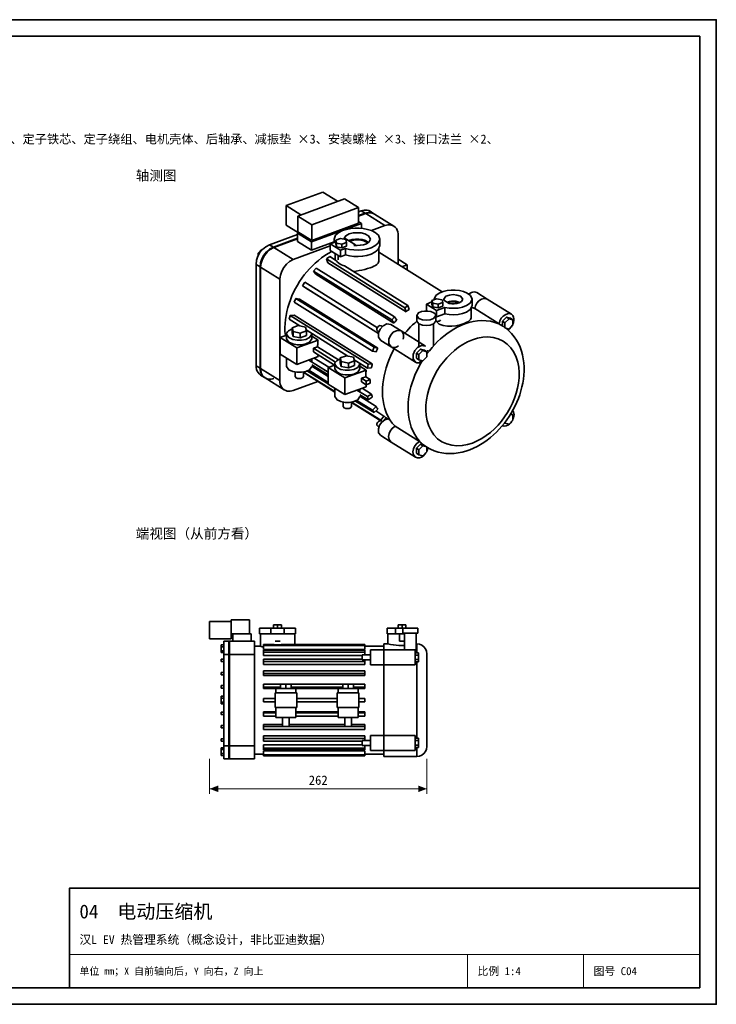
# Model space of a CAD drawing. Header units: millimetres. Extents: x 0 to 420, y 0 to 297.
# Tile 2 of 2: x 210 to 420, y 0 to 297. Entities that reach past the tile are written whole.
import ezdxf
from ezdxf.enums import TextEntityAlignment as Align

# ---------------------------------------------------------------- set-up
doc = ezdxf.new("R2010")
doc.units = ezdxf.units.MM
for name, color, linetype, lineweight, true_color in [('DIM', 7, 'Continuous', 18, 0x1e5aa0), ('FRAME', 7, 'Continuous', 35, 0x3c3c3c), ('OUTLINE', 7, 'Continuous', 35, 0x141414), ('TEXT', 7, 'Continuous', 18, 0x141414), ('THIN', 7, 'Continuous', 13, 0x6e6e6e)]:
    doc.layers.add(name, color=color, linetype=linetype, lineweight=lineweight, true_color=true_color)
doc.styles.add('ZH', font='simsun.ttc')

msp = doc.modelspace()

# ---------------------------------------------------------------- hatches: boundary and pattern name
at = {"layer": 'DIM'}
for points in [[(267.25, 65), (269.85, 64.01), (269.85, 65.99)], [(332.75, 65), (330.15, 65.99), (330.15, 64.01)]]:
    msp.add_hatch(color=7, dxfattribs=at).paths.add_polyline_path(points)

# ---------------------------------------------------------------- linework, layer by layer
for points in [[(267.25, 74), (267.25, 63.5)], [(332.75, 74), (332.75, 63.5)], [(267.25, 65), (332.75, 65)]]:
    msp.add_lwpolyline(points, dxfattribs=at)
at = {"layer": 'FRAME'}
for points in [[(0, 0), (420, 0), (420, 297), (0, 297)], [(5, 5), (415, 5), (415, 292), (5, 292)], [(225, 5), (415, 5), (415, 35), (225, 35)]]:
    msp.add_lwpolyline(points, close=True, dxfattribs=at)
at = {"layer": 'OUTLINE'}
for points in [[(290.31, 240.91), (301.37, 245)], [(305.84, 242.21), (301.37, 245)], [(294.78, 238.11), (290.31, 240.91)], [(290.31, 235.07), (290.31, 240.91)], [(293.83, 237.76), (307.9, 242.97)], [(312.16, 240.31), (307.9, 242.97)], [(298.08, 235.1), (293.83, 237.76)], [(293.83, 233.04), (293.83, 237.76)], [(298.08, 235.1), (312.16, 240.31)], [(312.16, 235.59), (312.16, 240.31)], [(312.16, 239.05), (312.95, 239.34)], [(312.16, 237.89), (314.11, 238.62)], [(312.16, 237.89), (314.11, 238.62)], [(312.16, 237.7), (314.3, 238.5)], [(312.16, 237.7), (314.3, 238.5)], [(315.64, 239.2), (315.22, 239.4), (314.78, 239.53), (314.32, 239.58), (313.85, 239.56), (313.39, 239.48), (312.95, 239.34)], [(314.11, 238.62), (312.95, 239.34)], [(316.8, 238.47), (316.38, 238.68), (315.94, 238.81), (315.48, 238.86), (315.01, 238.84), (314.55, 238.75), (314.11, 238.62)], [(316.8, 238.47), (316.38, 238.68), (315.94, 238.81), (315.48, 238.86), (315.01, 238.84), (314.55, 238.75), (314.11, 238.62)], [(314.3, 238.5), (314.11, 238.62)], [(316.99, 238.35), (316.58, 238.56), (316.13, 238.69), (315.67, 238.74), (315.2, 238.72), (314.75, 238.63), (314.3, 238.5)], [(316.99, 238.35), (316.58, 238.56), (316.13, 238.69), (315.67, 238.74), (315.2, 238.72), (314.75, 238.63), (314.3, 238.5)], [(320.1, 234.87), (314.3, 238.5)], [(316.8, 238.47), (315.64, 239.2)], [(316.99, 238.35), (316.8, 238.47)], [(322.79, 234.72), (316.99, 238.35)], [(294.05, 232.73), (290.31, 235.07)], [(297.97, 229.95), (313.05, 235.53)], [(298.08, 230.38), (312.16, 235.59)], [(298.08, 230.38), (298.08, 235.1)], [(313.05, 235.53), (312.16, 236.09)], [(313.05, 234.06), (313.05, 235.53)], [(316.06, 233.37), (320.1, 234.87)], [(322.79, 234.72), (322.38, 234.93), (321.93, 235.06), (321.47, 235.11), (321, 235.09), (320.55, 235.01), (320.1, 234.87)], [(324.12, 231.91), (324.09, 232.45), (323.99, 232.98), (323.82, 233.5), (323.56, 233.97), (323.22, 234.39), (322.79, 234.72)], [(285.31, 229.11), (293.72, 232.23)], [(293.72, 232.61), (294.22, 232.8)], [(297.97, 229.95), (293.72, 232.61)], [(293.72, 230.11), (293.72, 232.61)], [(298.08, 230.38), (293.83, 233.04)], [(304.81, 230.82), (305.25, 231.98), (306.21, 232.81), (307.34, 233.38), (308.55, 233.76), (309.79, 234), (311.06, 234.11), (312.33, 234.11), (313.59, 234), (314.84, 233.76), (316.05, 233.38), (317.18, 232.81), (318.13, 231.98), (318.57, 230.82)], [(307.67, 230.87), (308.29, 231.85), (309.35, 232.39), (310.52, 232.67), (311.72, 232.75), (312.91, 232.66), (314.08, 232.38), (315.14, 231.82), (315.72, 230.82)], [(324.12, 223.17), (324.12, 231.91)], [(281.29, 223.18), (281.43, 224.43), (281.83, 225.62), (282.44, 226.73), (283.23, 227.71), (284.19, 228.53), (285.31, 229.11)], [(286.47, 228.39), (285.31, 229.11)], [(286.47, 228.39), (293.72, 231.07)], [(286.47, 228.39), (293.72, 231.07)], [(286.66, 228.27), (293.72, 230.88)], [(286.66, 228.27), (293.72, 230.88)], [(292.46, 224.64), (303.61, 228.77)], [(297.97, 227.45), (293.72, 230.11)], [(297.97, 227.45), (304.81, 229.98)], [(297.97, 227.45), (297.97, 229.95)], [(303.61, 229.37), (305.08, 229.91)], [(303.61, 227.42), (303.61, 229.37)], [(306.71, 227.43), (303.61, 229.37)], [(305.08, 229.91), (305, 230.05), (304.94, 230.19), (304.88, 230.35), (304.84, 230.5), (304.82, 230.66), (304.81, 230.82)], [(304.81, 229.81), (304.81, 230.82)], [(306.69, 230.97), (305.29, 230.46)], [(305.29, 229.37), (305.29, 230.46)], [(305.29, 230.46), (305.53, 229.62)], [(305.29, 229.37), (305.53, 228.53)], [(305.53, 228.53), (305.53, 229.62)], [(305.53, 229.62), (307.15, 229.3)], [(308.31, 230.65), (306.69, 230.97)], [(307.15, 229.3), (308.54, 229.81)], [(307.15, 228.21), (307.15, 229.3)], [(307.15, 228.21), (308.54, 228.73)], [(307.67, 230.87), (308.14, 231.04)], [(311.23, 229.11), (308.14, 231.04)], [(318.57, 230.82), (318.11, 229.62), (317.11, 228.78), (315.93, 228.21), (314.67, 227.83), (313.38, 227.61), (312.07, 227.51), (310.75, 227.54), (309.45, 227.69), (308.17, 227.97)], [(308.17, 226.03), (309.45, 225.74), (310.75, 225.59), (312.07, 225.57), (313.38, 225.66), (314.67, 225.89), (315.93, 226.26), (317.11, 226.83), (318.11, 227.67), (318.57, 228.87)], [(308.54, 229.81), (308.31, 230.65)], [(308.54, 228.73), (308.54, 229.81)], [(315.17, 229.84), (314.28, 230.36), (313.28, 230.65), (312.25, 230.79), (311.21, 230.79), (310.18, 230.67), (309.18, 230.39)], [(314.51, 229.91), (313.72, 230.27), (312.88, 230.48), (312.02, 230.57), (311.16, 230.56), (310.3, 230.44), (309.47, 230.2)], [(315.72, 230.82), (315.32, 229.97), (314.52, 229.44), (313.62, 229.12), (312.68, 228.94), (311.72, 228.88), (310.76, 228.93)], [(310.76, 228.93), (311.23, 229.11)], [(311.23, 228.89), (311.23, 229.11)], [(314.87, 229.63), (314.82, 229.68), (314.76, 229.73), (314.7, 229.78), (314.64, 229.83), (314.57, 229.87), (314.51, 229.91)], [(318.57, 228.87), (318.57, 230.82)], [(281.91, 226.62), (282.92, 227.64)], [(282.25, 226.42), (281.91, 226.62)], [(281.91, 225.8), (281.91, 226.62)], [(282.45, 222.45), (282.59, 223.7), (282.99, 224.9), (283.6, 226), (284.39, 226.98), (285.35, 227.8), (286.47, 228.39)], [(282.45, 222.45), (282.59, 223.7), (282.99, 224.9), (283.6, 226), (284.39, 226.98), (285.35, 227.8), (286.47, 228.39)], [(282.64, 222.33), (282.79, 223.58), (283.19, 224.78), (283.8, 225.88), (284.59, 226.86), (285.55, 227.68), (286.66, 228.27)], [(282.64, 222.33), (282.79, 223.58), (283.19, 224.78), (283.8, 225.88), (284.59, 226.86), (285.55, 227.68), (286.66, 228.27)], [(283.08, 227.54), (282.92, 227.64)], [(282.92, 227.64), (283.12, 227.58)], [(286.66, 228.27), (286.47, 228.39)], [(292.46, 224.64), (286.66, 228.27)], [(290.08, 201.72), (289.97, 202.94), (289.95, 204.16), (289.99, 205.39), (290.11, 206.61), (290.29, 207.82), (290.54, 209.02), (290.84, 210.21), (291.2, 211.38), (291.61, 212.53), (292.07, 213.67), (292.58, 214.78), (293.13, 215.88), (293.73, 216.95), (294.38, 217.99), (295.06, 219), (295.79, 219.99), (296.56, 220.94), (297.37, 221.86), (298.22, 222.75), (299.1, 223.59), (300.03, 224.4), (300.99, 225.16), (301.99, 225.87), (303.03, 226.52), (304.1, 227.12)], [(306.71, 225.49), (303.61, 227.42)], [(305.13, 224.48), (305.13, 226.47)], [(305.53, 228.53), (307.15, 228.21)], [(305.97, 224.6), (305.97, 225.95)], [(306.71, 227.43), (308.17, 227.97)], [(306.71, 225.49), (306.71, 227.43)], [(306.71, 225.49), (308.17, 226.03)], [(308.17, 226.03), (308.17, 227.97)], [(318.26, 224.12), (318.26, 227.88)], [(337.34, 214.9), (318.26, 226.84)], [(281.29, 192.6), (281.29, 223.18)], [(282.45, 222.45), (281.29, 223.18)], [(288.44, 218.71), (288.59, 219.96), (288.99, 221.15), (289.6, 222.25), (290.39, 223.24), (291.34, 224.05), (292.46, 224.64)], [(302.49, 224.83), (303.45, 225.53)], [(326.08, 210.09), (302.49, 224.83)], [(302.88, 223.65), (302.49, 224.83)], [(326.47, 208.9), (302.88, 223.65)], [(305.52, 224.23), (303.45, 225.53)], [(305.52, 224.23), (305.82, 223.85), (306.18, 223.52), (306.58, 223.24), (307.02, 223.02), (307.48, 222.85), (307.95, 222.72)], [(315.69, 222.2), (316.21, 222.4), (316.72, 222.63), (317.22, 222.89), (317.68, 223.2), (318.07, 223.6), (318.26, 224.12)], [(324.12, 224.75), (324.14, 224.75)], [(326.85, 223.06), (324.14, 224.75)], [(325.24, 222.47), (326.85, 223.06)], [(326.85, 221.46), (326.85, 223.06)], [(282.45, 191.88), (282.45, 222.45)], [(282.45, 191.88), (282.45, 222.45)], [(282.64, 222.33), (282.45, 222.45)], [(282.64, 191.76), (282.64, 222.33)], [(282.64, 191.76), (282.64, 222.33)], [(288.44, 218.71), (282.64, 222.33)], [(298.56, 221.18), (299.41, 222.09)], [(299.23, 220.25), (298.56, 221.18)], [(322.14, 206.43), (298.56, 221.18)], [(322.82, 205.5), (299.23, 220.25)], [(322.99, 207.34), (299.41, 222.09)], [(327.03, 210.78), (307.95, 222.72)], [(310.56, 221.09), (311.43, 221.17), (312.3, 221.3), (313.16, 221.47), (314.02, 221.67), (314.86, 221.92), (315.69, 222.2)], [(288.44, 188.13), (288.44, 218.71)], [(295.24, 216.73), (295.93, 217.8)], [(317.82, 204.1), (295.93, 217.8)], [(296.16, 216.12), (295.24, 216.73)], [(318.17, 202.39), (295.24, 216.73)], [(318.16, 202.36), (296.16, 216.12)], [(334.98, 212.68), (335.47, 213.8), (336.47, 214.53), (337.62, 215), (338.83, 215.28), (340.07, 215.41), (341.31, 215.41), (342.55, 215.28), (343.76, 215), (344.91, 214.53), (345.91, 213.8), (346.4, 212.68)], [(337.84, 212.68), (338.49, 213.56), (339.56, 213.94), (340.69, 214.06), (341.82, 213.94), (342.89, 213.56), (343.54, 212.68)], [(347.83, 214.66), (347.43, 214.83), (347, 214.88), (346.57, 214.82), (346.16, 214.68), (345.78, 214.47), (345.43, 214.21)], [(350.92, 212.73), (347.83, 214.66)], [(292.75, 211.78), (293.23, 212.94)], [(316.33, 197.03), (292.75, 211.78)], [(294.34, 212.67), (293.23, 212.94)], [(316.82, 198.19), (293.23, 212.94)], [(317.93, 197.92), (294.34, 212.67)], [(332.61, 211.23), (334.29, 211.85)], [(332.61, 209.29), (332.61, 211.23)], [(335.7, 209.3), (332.61, 211.23)], [(335.68, 212.84), (334.29, 212.32)], [(334.29, 211.24), (334.29, 212.32)], [(334.29, 212.32), (334.52, 211.48)], [(334.29, 211.24), (334.52, 210.4)], [(334.52, 210.4), (334.52, 211.48)], [(334.52, 211.48), (336.15, 211.16)], [(334.99, 212.58), (334.99, 212.6), (334.98, 212.61), (334.98, 212.63), (334.98, 212.65), (334.98, 212.67), (334.98, 212.68)], [(334.98, 212.58), (334.98, 212.68)], [(337.31, 212.52), (335.68, 212.84)], [(336.15, 211.16), (337.54, 211.68)], [(336.15, 210.08), (336.15, 211.16)], [(337.54, 211.68), (337.31, 212.52)], [(337.54, 210.59), (337.54, 211.68)], [(337.88, 212.44), (337.87, 212.48), (337.86, 212.52), (337.85, 212.56), (337.84, 212.6), (337.84, 212.64), (337.84, 212.68)], [(339.48, 211.44), (337.88, 212.44)], [(346.4, 212.68), (345.84, 211.5), (344.74, 210.75), (343.49, 210.29), (342.17, 210.03), (340.84, 209.94), (339.5, 210), (338.18, 210.22)], [(342.7, 211.71), (342.09, 211.93), (341.46, 212.06), (340.81, 212.11), (340.16, 212.09), (339.52, 211.99), (338.89, 211.8)], [(342.34, 211.56), (341.83, 211.74), (341.3, 211.84), (340.77, 211.88), (340.23, 211.86), (339.7, 211.78), (339.18, 211.62)], [(343.54, 212.68), (343.19, 212.02), (342.52, 211.63), (341.78, 211.42), (341.01, 211.32), (340.24, 211.33), (339.48, 211.44)], [(346.4, 210.74), (346.4, 212.68)], [(347.17, 209.84), (347.4, 210.72), (347.83, 211.52), (348.43, 212.2), (349.18, 212.71), (350.05, 212.95), (350.92, 212.73)], [(350.92, 212.73), (350.05, 212.95), (349.18, 212.71), (348.43, 212.2), (347.83, 211.52), (347.4, 210.72), (347.17, 209.84)], [(358.27, 208.13), (350.92, 212.73)], [(292.72, 207.91), (291.49, 207.81)], [(316.3, 193.17), (292.72, 207.91)], [(326.08, 210.09), (327.03, 210.78)], [(326.47, 208.9), (326.08, 210.09)], [(326.47, 208.9), (326.62, 209.02), (326.78, 209.14), (326.94, 209.25), (327.1, 209.37), (327.26, 209.48), (327.42, 209.6)], [(327.42, 209.6), (327.03, 210.78)], [(334.83, 208.59), (333.95, 208.96), (333, 209.11), (332.04, 209.1), (331.09, 208.93), (330.22, 208.53), (329.72, 207.75)], [(332.88, 209.12), (332.61, 209.29)], [(334.52, 210.4), (336.15, 210.08)], [(335.42, 207.75), (335.4, 207.93), (335.33, 208.1), (335.24, 208.24), (335.12, 208.38), (334.98, 208.49), (334.83, 208.59)], [(335.7, 209.3), (338.18, 210.22)], [(335.7, 207.35), (335.7, 209.3)], [(335.7, 207.35), (338.18, 208.27)], [(336.15, 210.08), (337.54, 210.59)], [(338.18, 208.27), (339.5, 208.05), (340.84, 207.99), (342.17, 208.09), (343.49, 208.34), (344.74, 208.8), (345.84, 209.56), (346.4, 210.74)], [(338.18, 208.27), (338.18, 210.22)], [(346.08, 207.03), (346.08, 209.84)], [(346.3, 210.24), (346.45, 210.18), (346.6, 210.12), (346.74, 210.05), (346.89, 209.98), (347.03, 209.91), (347.17, 209.84)], [(354.52, 205.25), (347.17, 209.84)], [(354.52, 205.25), (354.75, 206.12), (355.18, 206.92), (355.77, 207.61), (356.52, 208.12), (357.4, 208.35), (358.27, 208.13)], [(358.27, 208.13), (358.66, 207.77), (358.9, 207.29), (359.01, 206.76), (359, 206.23), (358.89, 205.7), (358.71, 205.19)], [(291.24, 206.64), (291.49, 207.81)], [(294.47, 204.62), (291.24, 206.64)], [(315.08, 193.06), (291.49, 207.81)], [(321.88, 205.06), (320.65, 205.23), (319.53, 204.65), (318.69, 203.69), (318.2, 202.52), (318.17, 201.26), (318.86, 200.22)], [(324.98, 203.13), (321.88, 205.06)], [(322.14, 206.43), (322.99, 207.34)], [(322.82, 205.5), (322.14, 206.43)], [(322.82, 205.5), (322.96, 205.65), (323.1, 205.8), (323.24, 205.96), (323.38, 206.11), (323.52, 206.26), (323.67, 206.41)], [(323.67, 206.41), (322.99, 207.34)], [(326.12, 202.41), (326.68, 203.06), (327.25, 203.7), (327.84, 204.31), (328.45, 204.91), (329.07, 205.49), (329.72, 206.05)], [(329.72, 207.75), (330.37, 206.88), (331.44, 206.49), (332.57, 206.38), (333.7, 206.49), (334.77, 206.88), (335.42, 207.75)], [(329.72, 206.09), (329.72, 207.75)], [(329.72, 206.09), (330.37, 205.21), (331.44, 204.83), (332.57, 204.71), (333.7, 204.83), (334.77, 205.21), (335.42, 206.09)], [(330.35, 198.39), (330.35, 205.22)], [(332.77, 196.19), (333.52, 197.16), (334.3, 198.11), (335.13, 199.02), (335.99, 199.9), (336.89, 200.73), (337.83, 201.53), (338.8, 202.28), (339.81, 202.99), (340.85, 203.64), (341.92, 204.23), (343.03, 204.76), (344.17, 205.23)], [(334.79, 198.65), (334.79, 205.22)], [(335.42, 206.09), (335.42, 207.75)], [(335.7, 207.35), (335.42, 207.53)], [(335.42, 206.08), (335.69, 206.02), (335.96, 206.01), (336.24, 206.04), (336.5, 206.11), (336.74, 206.24), (336.87, 206.47)], [(335.58, 206.04), (336.5, 205.17), (337.69, 204.71), (338.95, 204.53), (340.23, 204.55), (341.5, 204.7), (342.75, 204.97), (343.98, 205.35)], [(343.98, 205.35), (344.41, 205.52), (344.84, 205.72), (345.25, 205.95), (345.63, 206.23), (345.94, 206.58), (346.08, 207.03)], [(344.17, 205.23), (345.42, 205.64), (346.7, 205.95), (348, 206.16), (349.32, 206.25), (350.63, 206.21), (351.94, 206.03), (353.21, 205.71), (354.44, 205.23), (355.6, 204.6)], [(354.52, 205.25), (354.63, 205.18), (354.75, 205.12), (354.87, 205.05), (354.98, 204.99), (355.1, 204.92), (355.21, 204.85)], [(356.75, 207.26), (355.55, 206.04)], [(355.55, 206.04), (355.55, 204.64)], [(355.55, 206.04), (356.3, 205.57)], [(357.51, 206.78), (356.3, 205.57)], [(356.3, 205.57), (356.3, 204.03)], [(357.96, 206.93), (356.75, 207.26)], [(356.75, 207.26), (357.51, 206.78)], [(358.71, 206.46), (357.51, 206.78)], [(357.96, 206.93), (358.71, 206.46)], [(358.71, 204.92), (358.71, 206.46)], [(292.11, 203.66), (291.74, 203.52), (291.39, 203.35), (291.06, 203.13), (290.77, 202.87), (290.56, 202.54), (290.47, 202.16)], [(290.47, 202.16), (291.16, 201.11), (292.34, 200.58), (293.62, 200.35), (294.93, 200.35), (296.21, 200.58), (297.39, 201.11), (298.08, 202.16)], [(290.47, 200.77), (290.47, 202.16)], [(293.97, 204.72), (292.11, 204.03)], [(292.11, 202.59), (292.11, 204.03)], [(292.11, 204.03), (292.42, 202.92)], [(292.11, 202.59), (292.42, 201.47)], [(292.42, 202.92), (294.58, 202.49)], [(292.42, 201.47), (292.42, 202.92)], [(296.13, 204.29), (293.97, 204.72)], [(294.58, 202.49), (296.44, 203.17)], [(294.58, 201.04), (294.58, 202.49)], [(296.44, 203.17), (296.13, 204.29)], [(308.97, 195.55), (296.37, 203.43)], [(296.44, 201.73), (296.44, 203.17)], [(298.08, 202.16), (298.08, 202.19), (298.08, 202.23), (298.07, 202.27), (298.07, 202.31), (298.06, 202.34), (298.05, 202.38)], [(298.08, 200.77), (298.08, 202.16)], [(318.94, 204.66), (318.53, 204.71), (318.16, 204.52), (317.88, 204.2), (317.71, 203.81), (317.7, 203.39), (317.93, 203.05)], [(317.93, 203.05), (318.28, 202.83)], [(318.94, 204.66), (319.29, 204.44)], [(321.95, 198.29), (321.26, 199.32), (321.29, 200.59), (321.78, 201.76), (322.62, 202.72), (323.75, 203.29), (324.98, 203.13)], [(324.98, 203.13), (323.75, 203.29), (322.62, 202.72), (321.78, 201.76), (321.29, 200.59), (321.26, 199.32), (321.95, 198.29)], [(325.6, 200.67), (325.69, 201.11), (325.73, 201.56), (325.68, 202.01), (325.55, 202.44), (325.32, 202.83), (324.98, 203.13)], [(332.32, 198.53), (324.98, 203.13)], [(356.52, 203.97), (357.46, 203.18), (358.31, 202.32), (359.08, 201.37), (359.75, 200.36), (360.34, 199.29), (360.84, 198.18), (361.24, 197.04), (361.56, 195.86), (361.8, 194.67), (361.96, 193.46), (362.03, 192.24), (362.04, 191.03), (361.98, 189.81), (361.85, 188.6), (361.66, 187.4), (361.41, 186.21), (361.1, 185.03), (360.74, 183.87), (360.33, 182.72), (359.87, 181.59), (359.36, 180.49), (358.81, 179.4), (358.21, 178.34), (357.56, 177.31), (356.88, 176.3), (356.15, 175.33), (355.38, 174.38), (354.58, 173.47), (353.73, 172.59), (352.85, 171.76), (351.93, 170.96), (350.97, 170.21), (349.97, 169.51), (348.95, 168.86), (347.88, 168.26), (346.79, 167.73), (345.67, 167.26), (344.51, 166.86), (343.34, 166.54), (342.15, 166.31), (340.94, 166.16), (339.72, 166.11), (338.51, 166.16), (337.3, 166.31), (336.11, 166.58), (334.95, 166.95), (333.83, 167.43), (332.77, 168.03)], [(355.6, 204.6), (355.21, 204.85)], [(355.6, 204.6), (355.72, 204.53), (355.84, 204.45), (355.96, 204.37), (356.07, 204.29), (356.19, 204.21), (356.3, 204.13)], [(356.3, 204.03), (357.51, 203.7)], [(358.39, 204.59), (358.23, 204.36), (358.05, 204.14), (357.86, 203.94), (357.65, 203.75), (357.43, 203.58), (357.19, 203.42)], [(357.51, 203.7), (358.71, 204.92)], [(288.5, 201.13), (290.47, 201.86)], [(288.5, 196.13), (288.5, 201.13)], [(293.52, 197.99), (288.5, 201.13)], [(290.47, 200.77), (291.16, 199.72), (292.34, 199.19), (293.62, 198.96), (294.93, 198.96), (296.21, 199.19), (297.39, 199.72), (298.08, 200.77)], [(292.42, 201.47), (294.58, 201.04)], [(293.52, 197.99), (299.96, 200.37)], [(294.58, 201.04), (296.44, 201.73)], [(299.96, 200.37), (298.08, 201.55)], [(299.81, 198.37), (299.82, 198.7), (299.84, 199.04), (299.86, 199.37), (299.89, 199.7), (299.92, 200.04), (299.96, 200.37)], [(321.95, 198.29), (318.86, 200.22)], [(346.49, 200.44), (348, 200.91), (349.57, 201.2), (351.15, 201.29), (352.73, 201.14), (354.26, 200.73), (355.7, 200.05), (356.99, 199.13), (358.09, 197.98), (358.98, 196.67), (359.66, 195.24), (360.14, 193.72), (360.43, 192.16), (360.55, 190.58), (360.53, 188.99), (360.36, 187.41), (360.08, 185.85), (359.67, 184.32), (359.17, 182.81), (358.56, 181.34), (357.86, 179.92), (357.08, 178.54), (356.2, 177.21), (355.25, 175.94), (354.22, 174.73), (353.11, 173.59), (351.93, 172.53), (350.67, 171.56), (349.35, 170.69), (347.95, 169.93), (346.49, 169.31), (344.97, 168.84), (343.41, 168.55), (341.83, 168.46), (340.25, 168.61), (338.72, 169.02), (337.28, 169.7), (335.99, 170.62), (334.89, 171.77), (334, 173.08), (333.32, 174.51), (332.84, 176.02), (332.55, 177.58), (332.42, 179.17), (332.45, 180.75), (332.61, 182.33), (332.9, 183.9), (333.3, 185.43), (333.81, 186.94), (334.42, 188.41), (335.12, 189.83), (335.9, 191.21), (336.77, 192.54), (337.72, 193.81), (338.75, 195.02), (339.86, 196.15), (341.04, 197.21), (342.3, 198.18), (343.63, 199.05), (345.02, 199.81), (346.49, 200.44)], [(293.52, 192.98), (288.5, 196.13)], [(293.52, 192.98), (293.52, 197.99)], [(299.81, 198.37), (298.55, 197.9)], [(298.55, 197.9), (298.55, 196.79)], [(305.21, 193.73), (298.55, 197.9)], [(304.95, 192.79), (298.55, 196.79)], [(306.14, 194.41), (299.81, 198.37)], [(316.33, 197.03), (316.82, 198.19)], [(317.44, 196.77), (316.33, 197.03)], [(317.93, 197.92), (316.82, 198.19)], [(317.44, 196.77), (317.52, 196.96), (317.6, 197.16), (317.68, 197.35), (317.76, 197.54), (317.84, 197.73), (317.93, 197.92)], [(323.14, 174.37), (322.31, 175.3), (321.59, 176.31), (320.97, 177.39), (320.47, 178.53), (320.06, 179.71), (319.75, 180.91), (319.53, 182.14), (319.4, 183.38), (319.35, 184.62), (319.37, 185.86), (319.47, 187.11), (319.63, 188.34), (319.85, 189.57), (320.13, 190.78), (320.47, 191.98), (320.86, 193.16), (321.3, 194.32), (321.79, 195.47), (322.32, 196.59), (322.9, 197.69)], [(321.95, 198.29), (322.32, 198.13), (322.72, 198.07), (323.13, 198.11), (323.51, 198.23), (323.88, 198.4), (324.22, 198.63)], [(329.3, 193.7), (321.95, 198.29)], [(329.3, 193.7), (328.61, 194.73), (328.64, 195.99), (329.13, 197.17), (329.97, 198.12), (331.09, 198.7), (332.32, 198.53)], [(330.81, 197.65), (329.6, 196.44)], [(329.6, 196.44), (329.6, 194.9)], [(329.6, 196.44), (330.36, 195.97)], [(331.56, 197.18), (330.36, 195.97)], [(332.02, 197.33), (330.81, 197.65)], [(330.81, 197.65), (331.56, 197.18)], [(332.77, 196.86), (331.56, 197.18)], [(332.02, 197.33), (332.77, 196.86)], [(332.73, 196.89), (332.78, 196.96), (332.83, 197.03), (332.89, 197.1), (332.94, 197.16), (332.99, 197.23), (333.05, 197.3)], [(332.77, 195.32), (332.77, 196.86)], [(290.47, 192.43), (290.47, 194.89)], [(293.52, 192.98), (299.96, 195.37)], [(302.99, 190.69), (297.17, 194.33)], [(298.08, 193.76), (298.08, 194.67)], [(303.19, 192.14), (298.74, 194.92)], [(299.96, 195.37), (299.95, 195.46), (299.94, 195.56), (299.93, 195.66), (299.92, 195.75), (299.9, 195.85), (299.89, 195.95)], [(306.61, 194.59), (306.24, 194.46), (305.89, 194.28), (305.56, 194.07), (305.27, 193.8), (305.05, 193.47), (304.97, 193.09)], [(304.97, 193.09), (305.66, 192.04), (306.84, 191.51), (308.12, 191.29), (309.43, 191.29), (310.71, 191.51), (311.89, 192.04), (312.58, 193.09)], [(304.97, 191.7), (304.97, 193.09)], [(308.47, 195.65), (306.61, 194.97)], [(306.61, 193.52), (306.61, 194.97)], [(306.61, 194.97), (306.92, 193.85)], [(306.61, 193.52), (306.92, 192.4)], [(306.92, 193.85), (309.08, 193.42)], [(306.92, 192.4), (306.92, 193.85)], [(310.63, 195.22), (308.47, 195.65)], [(309.08, 193.42), (310.94, 194.11)], [(309.08, 191.97), (309.08, 193.42)], [(310.94, 194.11), (310.63, 195.22)], [(314.83, 191.89), (310.87, 194.37)], [(310.94, 192.66), (310.94, 194.11)], [(312.58, 193.09), (312.58, 193.13), (312.58, 193.17), (312.57, 193.2), (312.57, 193.24), (312.56, 193.28), (312.55, 193.31)], [(312.58, 191.7), (312.58, 193.09)], [(314.83, 191.89), (315.08, 193.06)], [(316.3, 193.17), (315.08, 193.06)], [(316.05, 192), (316.09, 192.19), (316.13, 192.39), (316.17, 192.58), (316.21, 192.78), (316.26, 192.97), (316.3, 193.17)], [(332.41, 168.26), (331.43, 169.01), (330.54, 169.88), (329.76, 170.83), (329.08, 171.86), (328.51, 172.96), (328.05, 174.1), (327.68, 175.28), (327.4, 176.48), (327.21, 177.7), (327.11, 178.93), (327.08, 180.16), (327.13, 181.4), (327.24, 182.62), (327.41, 183.85), (327.65, 185.06), (327.94, 186.26), (328.29, 187.44), (328.69, 188.61), (329.14, 189.76), (329.64, 190.89), (330.18, 192), (330.76, 193.09), (331.39, 194.15)], [(330.49, 193.52), (330.28, 193.49), (330.08, 193.48), (329.87, 193.49), (329.67, 193.53), (329.48, 193.6), (329.3, 193.7)], [(329.6, 194.9), (330.36, 194.43)], [(330.36, 195.97), (330.36, 194.43)], [(330.36, 194.43), (331.56, 194.1)], [(330.49, 193.52), (330.56, 193.64), (330.63, 193.77), (330.71, 193.9), (330.78, 194.02), (330.86, 194.15), (330.93, 194.27)], [(331.56, 194.1), (332.77, 195.32)], [(281.29, 192.6), (281.32, 192.06), (281.42, 191.53), (281.59, 191.02), (281.85, 190.54), (282.19, 190.13), (282.62, 189.79)], [(282.45, 191.88), (281.29, 192.6)], [(282.45, 191.88), (282.48, 191.34), (282.58, 190.81), (282.75, 190.29), (283.01, 189.82), (283.35, 189.4), (283.78, 189.07)], [(282.45, 191.88), (282.48, 191.34), (282.58, 190.81), (282.75, 190.29), (283.01, 189.82), (283.35, 189.4), (283.78, 189.07)], [(282.64, 191.76), (282.45, 191.88)], [(282.64, 191.76), (282.67, 191.22), (282.77, 190.68), (282.94, 190.17), (283.2, 189.7), (283.55, 189.28), (283.97, 188.94)], [(282.64, 191.76), (282.67, 191.22), (282.77, 190.68), (282.94, 190.17), (283.2, 189.7), (283.55, 189.28), (283.97, 188.94)], [(288.44, 188.13), (282.64, 191.76)], [(290.47, 192.43), (291.16, 191.38), (292.34, 190.85), (293.62, 190.63), (294.93, 190.63), (296.21, 190.85), (297.39, 191.38), (298.08, 192.43)], [(293.01, 189.37), (293.01, 190.7)], [(295.54, 189.37), (295.54, 190.7)], [(295.93, 190.35), (295.54, 190.66)], [(304.97, 184.82), (295.56, 190.71)], [(304.97, 184.69), (295.93, 190.35)], [(302.99, 187.11), (296.73, 191.03)], [(302.99, 187.6), (297.17, 191.24)], [(302.99, 189.86), (298.08, 192.94)], [(302.99, 189.38), (298.08, 192.45)], [(302.99, 192.06), (304.97, 192.79)], [(302.99, 187.06), (302.99, 192.06)], [(308.02, 188.92), (302.99, 192.06)], [(304.97, 191.7), (305.66, 190.65), (306.84, 190.12), (308.12, 189.9), (309.43, 189.9), (310.71, 190.12), (311.89, 190.65), (312.58, 191.7)], [(306.92, 192.4), (309.08, 191.97)], [(308.02, 188.92), (314.46, 191.3)], [(309.08, 191.97), (310.94, 192.66)], [(314.46, 191.3), (312.58, 192.48)], [(314.31, 189.3), (314.32, 189.64), (314.34, 189.97), (314.36, 190.3), (314.39, 190.64), (314.42, 190.97), (314.46, 191.3)], [(316.05, 192), (314.83, 191.89)], [(283.78, 189.07), (282.62, 189.79)], [(283.97, 188.94), (283.78, 189.07)], [(283.97, 188.94), (284.39, 188.74), (284.83, 188.61), (285.29, 188.56), (285.76, 188.58), (286.22, 188.66), (286.66, 188.8)], [(289.77, 185.32), (283.97, 188.94)], [(288.44, 188.13), (288.47, 187.59), (288.57, 187.06), (288.74, 186.55), (289, 186.07), (289.34, 185.65), (289.77, 185.32)], [(292.46, 185.17), (299.84, 187.9)], [(293.01, 189.37), (293.3, 188.98), (293.77, 188.81), (294.28, 188.76), (294.78, 188.81), (295.25, 188.98), (295.54, 189.37)], [(308.02, 183.92), (308.02, 188.92)], [(314.31, 189.3), (313.05, 188.83)], [(313.05, 188.83), (313.05, 187.72)], [(314.4, 187.99), (313.05, 188.83)], [(314.4, 186.88), (313.05, 187.72)], [(315.66, 188.46), (314.31, 189.3)], [(315.66, 188.46), (314.4, 187.99)], [(314.4, 186.88), (314.4, 187.99)], [(315.66, 187.34), (314.4, 186.88)], [(315.66, 187.34), (315.66, 187.53), (315.66, 187.71), (315.66, 187.9), (315.66, 188.09), (315.66, 188.27), (315.66, 188.46)], [(289.77, 185.32), (290.18, 185.11), (290.63, 184.98), (291.09, 184.93), (291.56, 184.95), (292.01, 185.03), (292.46, 185.17)], [(308.02, 183.92), (302.99, 187.06)], [(304.97, 183.36), (304.97, 185.82)], [(308.02, 183.92), (314.46, 186.3)], [(314.83, 183.29), (311.67, 185.27)], [(312.58, 184.7), (312.58, 185.6)], [(316.05, 184.09), (313.24, 185.85)], [(314.46, 186.3), (314.45, 186.4), (314.44, 186.49), (314.42, 186.59), (314.41, 186.69), (314.4, 186.78), (314.39, 186.88)], [(304.97, 183.36), (305.66, 182.31), (306.84, 181.79), (308.12, 181.56), (309.43, 181.56), (310.71, 181.79), (311.89, 182.31), (312.58, 183.36)], [(307.51, 180.3), (307.51, 181.64)], [(310.04, 180.3), (310.04, 181.64)], [(318.87, 176), (310.04, 181.52)], [(318.82, 176.16), (310.06, 181.64)], [(316.82, 178.47), (311.23, 181.96)], [(316.33, 179.26), (311.67, 182.18)], [(315.08, 182.31), (312.58, 183.87)], [(317.44, 180.35), (312.58, 183.39)], [(316.05, 184.09), (314.83, 183.29)], [(315.08, 182.31), (314.83, 183.29)], [(316.3, 183.11), (315.08, 182.31)], [(316.3, 183.11), (316.26, 183.27), (316.21, 183.43), (316.17, 183.6), (316.13, 183.76), (316.09, 183.93), (316.05, 184.09)], [(307.51, 180.3), (307.8, 179.92), (308.27, 179.74), (308.77, 179.69), (309.28, 179.74), (309.75, 179.92), (310.04, 180.3)], [(317.44, 180.35), (316.33, 179.26)], [(316.82, 178.47), (316.33, 179.26)], [(317.93, 179.55), (316.82, 178.47)], [(319.74, 177.45), (317.33, 178.97)], [(317.93, 179.55), (317.84, 179.68), (317.76, 179.81), (317.68, 179.94), (317.6, 180.08), (317.52, 180.21), (317.44, 180.35)], [(358.64, 179.1), (358.86, 178.7), (358.98, 178.27), (359.02, 177.82), (358.97, 177.36), (358.87, 176.92), (358.71, 176.5)], [(318.94, 175.96), (318.53, 176.02), (318.16, 175.83), (317.88, 175.51), (317.71, 175.12), (317.7, 174.69), (317.93, 174.35)], [(321.12, 176.59), (320.03, 176.29), (319.14, 175.59), (318.49, 174.65), (318.15, 173.57), (318.2, 172.43), (318.86, 171.53)], [(319.74, 177.45), (318.82, 176.16)], [(319.31, 175.76), (318.82, 176.16)], [(320.43, 176.9), (320.31, 176.99), (320.2, 177.08), (320.08, 177.17), (319.97, 177.26), (319.86, 177.36), (319.74, 177.45)], [(320.43, 176.9), (319.99, 176.27)], [(320.89, 176.57), (320.42, 176.87)], [(321.61, 176.28), (321.12, 176.59)], [(358.39, 175.9), (358.04, 175.43), (357.62, 175.03), (357.14, 174.7), (356.61, 174.47), (356.04, 174.38), (355.47, 174.49)], [(356.2, 175.39), (356.3, 175.33)], [(356.3, 175.52), (356.3, 175.33)], [(356.3, 175.33), (357.51, 175.01)], [(357.51, 175.01), (358.71, 176.22)], [(358.71, 177.77), (357.98, 177.96)], [(358.09, 178.15), (358.71, 177.77)], [(358.71, 176.22), (358.71, 177.77)], [(317.93, 174.35), (318.28, 174.13)], [(321.95, 169.59), (321.36, 170.32), (321.2, 171.26), (321.37, 172.2), (321.78, 173.06), (322.37, 173.8), (323.14, 174.37)], [(323.14, 174.37), (322.37, 173.8), (321.78, 173.06), (321.37, 172.2), (321.2, 171.26), (321.36, 170.32), (321.95, 169.59)], [(330.49, 169.77), (323.14, 174.37)], [(321.95, 169.59), (318.86, 171.53)], [(329.3, 165), (321.95, 169.59)], [(329.3, 165), (328.7, 165.73), (328.55, 166.66), (328.72, 167.6), (329.13, 168.46), (329.72, 169.21), (330.49, 169.77)], [(331.72, 168.72), (331.5, 168.88), (331.29, 169.05), (331.08, 169.22), (330.88, 169.4), (330.68, 169.59), (330.49, 169.77)], [(330.81, 168.96), (329.6, 167.74)], [(329.6, 167.74), (329.6, 166.2)], [(329.6, 167.74), (330.36, 167.27)], [(331.56, 168.49), (330.36, 167.27)], [(330.36, 167.27), (330.36, 165.73)], [(331.72, 168.72), (330.81, 168.96)], [(330.81, 168.96), (331.56, 168.49)], [(332.77, 168.16), (331.56, 168.49)], [(331.56, 165.41), (332.77, 166.62)], [(332.77, 166.62), (332.77, 168.16)], [(333.05, 167.86), (333.02, 167.69), (332.98, 167.53), (332.94, 167.37), (332.89, 167.21), (332.83, 167.05), (332.77, 166.9)], [(332.45, 166.3), (332.07, 165.8), (331.61, 165.38), (331.09, 165.04), (330.5, 164.83), (329.88, 164.79), (329.3, 165)], [(329.6, 166.2), (330.36, 165.73)], [(330.36, 165.73), (331.56, 165.41)], [(279.25, 116), (273.75, 116)], [(273.75, 111.75), (273.75, 116)], [(279.25, 111.75), (279.25, 116)], [(273.75, 115.5), (267.25, 115.5)], [(267.25, 110.25), (267.25, 115.5)], [(285.75, 113.5), (285.18, 113.5), (284.61, 113.5), (284.04, 113.5), (283.47, 113.5), (282.9, 113.5), (282.32, 113.5)], [(282.32, 111.75), (282.32, 113.5)], [(285.75, 111.75), (285.75, 113.5)], [(289.75, 113.5), (285.75, 113.5)], [(286.55, 113.5), (286.55, 114.47)], [(286.55, 114.47), (287.75, 114.47)], [(287.75, 113.5), (287.75, 114.47)], [(287.75, 114.47), (288.95, 114.47)], [(288.95, 113.5), (288.95, 114.47)], [(293.18, 113.5), (292.6, 113.5), (292.03, 113.5), (291.46, 113.5), (290.89, 113.5), (290.32, 113.5), (289.75, 113.5)], [(289.75, 111.75), (289.75, 113.5)], [(293.18, 111.75), (293.18, 113.5)], [(323.25, 113.5), (322.83, 113.5), (322.42, 113.5), (322, 113.5), (321.58, 113.5), (321.17, 113.5), (320.75, 113.5)], [(320.75, 111.75), (320.75, 113.5)], [(323.25, 111.75), (323.25, 113.5)], [(325.5, 113.5), (323.25, 113.5)], [(324.05, 113.5), (324.05, 114.47)], [(324.05, 114.47), (325.25, 114.47)], [(325.25, 113.5), (325.25, 114.47)], [(325.25, 114.47), (326.45, 114.47)], [(325.5, 113.5), (326.25, 113.5), (327, 113.5), (327.75, 113.5), (328.5, 113.5), (329.25, 113.5), (330, 113.5)], [(325.5, 112), (325.5, 113.5)], [(326.45, 113.5), (326.45, 114.47)], [(330, 112), (330, 113.5)], [(273.75, 110.25), (267.25, 110.25)], [(274.25, 111.75), (273.75, 111.75)], [(273.75, 110.25), (273.75, 111.75)], [(279.75, 111.75), (274.25, 111.75)], [(274.25, 109.5), (274.25, 111.75)], [(279.75, 109.5), (279.75, 111.75)], [(282.32, 111.75), (282.9, 111.75), (283.47, 111.75), (284.04, 111.75), (284.61, 111.75), (285.18, 111.75), (285.75, 111.75)], [(282.57, 108), (282.57, 111.75)], [(289.75, 111.75), (285.75, 111.75)], [(289.75, 111.75), (290.32, 111.75), (290.89, 111.75), (291.46, 111.75), (292.03, 111.75), (292.6, 111.75), (293.18, 111.75)], [(292.93, 108.55), (292.93, 111.75)], [(320.75, 111.75), (321.17, 111.75), (321.58, 111.75), (322, 111.75), (322.42, 111.75), (322.83, 111.75), (323.25, 111.75)], [(321, 108.75), (321, 111.75)], [(326, 111.75), (323.25, 111.75)], [(324.5, 109.5), (324.5, 111.75)], [(325.5, 112), (326.25, 112), (327, 112), (327.75, 112), (328.5, 112), (329.25, 112), (330, 112)], [(326, 106.9), (326, 112)], [(329.5, 106.04), (329.5, 112)], [(329.5, 111.75), (329.54, 111.75), (329.58, 111.75), (329.62, 111.75), (329.67, 111.75), (329.71, 111.75), (329.75, 111.75)], [(329.75, 111.75), (329.75, 112)], [(271.5, 108.4), (270.69, 108.4)], [(270.69, 107.83), (270.69, 108.4)], [(271.5, 107.83), (270.69, 107.83)], [(270.69, 106.67), (270.69, 107.83)], [(273, 109.5), (271.5, 109.5)], [(271.5, 105.5), (271.5, 106.17), (271.5, 106.83), (271.5, 107.5), (271.5, 108.17), (271.5, 108.83), (271.5, 109.5)], [(273.25, 109.5), (273, 109.5)], [(273, 105.5), (273, 106.17), (273, 106.83), (273, 107.5), (273, 108.17), (273, 108.83), (273, 109.5)], [(273, 105.5), (273, 106.17), (273, 106.83), (273, 107.5), (273, 108.17), (273, 108.83), (273, 109.5)], [(280.75, 109.5), (273.25, 109.5)], [(273.25, 105.5), (273.25, 106.17), (273.25, 106.83), (273.25, 107.5), (273.25, 108.17), (273.25, 108.83), (273.25, 109.5)], [(273.25, 105.5), (273.25, 106.17), (273.25, 106.83), (273.25, 107.5), (273.25, 108.17), (273.25, 108.83), (273.25, 109.5)], [(280.75, 105.5), (280.75, 106.17), (280.75, 106.83), (280.75, 107.5), (280.75, 108.17), (280.75, 108.83), (280.75, 109.5)], [(282.57, 108), (280.75, 108)], [(282.94, 107.89), (282.88, 107.91), (282.82, 107.93), (282.76, 107.94), (282.7, 107.96), (282.64, 107.98), (282.57, 108)], [(282.57, 108), (282.73, 107.95), (282.88, 107.9), (283.04, 107.86), (283.19, 107.81), (283.34, 107.77), (283.5, 107.73)], [(283.08, 107.84), (283.08, 107.85), (283.08, 107.85), (283.08, 107.85), (283.08, 107.85), (283.08, 107.85), (283.08, 107.85)], [(283.13, 107.83), (283.12, 107.83), (283.12, 107.83), (283.12, 107.83), (283.12, 107.83), (283.12, 107.83), (283.12, 107.83)], [(283.5, 107.73), (283.5, 107.73), (283.49, 107.73), (283.49, 107.73), (283.49, 107.73), (283.48, 107.73), (283.48, 107.73)], [(283.5, 108.24), (283.5, 108.55)], [(286.18, 108.55), (283.5, 108.55)], [(314, 108.24), (283.5, 108.24)], [(283.5, 107.04), (283.5, 108.24)], [(314, 107.04), (283.5, 107.04)], [(286.18, 108.55), (286.7, 108.5), (287.23, 108.48), (287.75, 108.47), (288.27, 108.48), (288.8, 108.5), (289.32, 108.55)], [(287, 109.5), (287.25, 109.5), (287.5, 109.5), (287.75, 109.5), (288, 109.5), (288.25, 109.5), (288.5, 109.5)], [(314, 108.55), (289.32, 108.55)], [(314, 108.24), (314, 108.55)], [(314, 107.04), (314, 108.24)], [(319.75, 108), (314, 108)], [(321, 108.75), (319.75, 108.75)], [(319.75, 106.9), (319.75, 107.21), (319.75, 107.52), (319.75, 107.83), (319.75, 108.13), (319.75, 108.44), (319.75, 108.75)], [(321, 108.75), (321.82, 108.56), (322.65, 108.41), (323.48, 108.3), (324.32, 108.24), (325.16, 108.21), (326, 108.23)], [(324.5, 109.5), (324.75, 109.5), (325, 109.5), (325.25, 109.5), (325.5, 109.5), (325.75, 109.5), (326, 109.5)], [(329.75, 108.75), (329.5, 108.75)], [(329.75, 108.75), (330.53, 108.65), (331.25, 108.35), (331.87, 107.87), (332.35, 107.25), (332.65, 106.53), (332.75, 105.75)], [(329.75, 106.04), (329.75, 106.49), (329.75, 106.94), (329.75, 107.4), (329.75, 107.85), (329.75, 108.3), (329.75, 108.75)], [(270.69, 106.1), (270.69, 106.67)], [(271.5, 106.67), (270.69, 106.67)], [(271.5, 106.1), (270.69, 106.1)], [(271.5, 104.12), (270.75, 104.12)], [(270.75, 103.38), (270.75, 104.12)], [(271.5, 78), (271.5, 105.5)], [(273, 105.5), (271.5, 105.5)], [(273, 78), (273, 105.5)], [(273, 78), (273, 105.5)], [(273.25, 105.5), (273, 105.5)], [(273.25, 78), (273.25, 105.5)], [(273.25, 78), (273.25, 105.5)], [(280.75, 105.5), (273.25, 105.5)], [(280.75, 78), (280.75, 105.5)], [(283.5, 106.26), (283.5, 106.79)], [(314, 106.79), (283.5, 106.79)], [(283.5, 105.2), (283.5, 106.26)], [(314, 106.26), (283.5, 106.26)], [(313.25, 105.2), (283.5, 105.2)], [(283.5, 103.37), (283.5, 104.09)], [(313.25, 104.09), (283.5, 104.09)], [(313.25, 105.4), (313.25, 105.15), (313.25, 104.9), (313.25, 104.65), (313.25, 104.4), (313.25, 104.15), (313.25, 103.9)], [(313.25, 105.4), (315.75, 105.4)], [(314, 106.26), (314, 106.79)], [(314, 105.4), (314, 106.26)], [(315.75, 106.9), (315.75, 106.15), (315.75, 105.4), (315.75, 104.65), (315.75, 103.9), (315.75, 103.15), (315.75, 102.4)], [(319.75, 106.9), (315.75, 106.9)], [(319.75, 102.43), (319.75, 103.17), (319.75, 103.92), (319.75, 104.67), (319.75, 105.41), (319.75, 106.16), (319.75, 106.9)], [(319.75, 106.9), (319.75, 106.16), (319.75, 105.41), (319.75, 104.67), (319.75, 103.92), (319.75, 103.17), (319.75, 102.43)], [(329.25, 106.9), (319.75, 106.9)], [(329.25, 102.43), (329.25, 103.17), (329.25, 103.92), (329.25, 104.67), (329.25, 105.41), (329.25, 106.16), (329.25, 106.9)], [(329.25, 106.04), (330.23, 106.04)], [(329.25, 105.35), (330.23, 105.35)], [(329.25, 103.96), (330.23, 103.96)], [(330.23, 106.04), (330.23, 105.35)], [(330.23, 105.35), (330.23, 103.96)], [(330.23, 103.96), (330.23, 103.27)], [(332.75, 77.75), (332.75, 78.97), (332.75, 80.18), (332.75, 81.4), (332.75, 82.62), (332.75, 83.84), (332.75, 85.05), (332.75, 86.27), (332.75, 87.49), (332.75, 88.71), (332.75, 89.92), (332.75, 91.14), (332.75, 92.36), (332.75, 93.58), (332.75, 94.79), (332.75, 96.01), (332.75, 97.23), (332.75, 98.45), (332.75, 99.66), (332.75, 100.88), (332.75, 102.1), (332.75, 103.32), (332.75, 104.53), (332.75, 105.75)], [(271.5, 103.38), (270.75, 103.38)], [(283.5, 102.5), (283.5, 103.37)], [(314, 103.37), (283.5, 103.37)], [(314, 102.5), (283.5, 102.5)], [(313.25, 103.9), (315.75, 103.9)], [(314, 103.37), (314, 103.9)], [(314, 102.5), (314, 103.37)], [(319.75, 102.4), (315.75, 102.4)], [(319.75, 81.07), (319.75, 82.33), (319.75, 83.58), (319.75, 84.84), (319.75, 86.1), (319.75, 87.35), (319.75, 88.61), (319.75, 89.87), (319.75, 91.12), (319.75, 92.38), (319.75, 93.63), (319.75, 94.89), (319.75, 96.15), (319.75, 97.4), (319.75, 98.66), (319.75, 99.92), (319.75, 101.17), (319.75, 102.43)], [(329.25, 102.43), (319.75, 102.43)], [(329.25, 103.27), (330.23, 103.27)], [(329.75, 80.23), (329.75, 81.44), (329.75, 82.66), (329.75, 83.87), (329.75, 85.08), (329.75, 86.29), (329.75, 87.51), (329.75, 88.72), (329.75, 89.93), (329.75, 91.14), (329.75, 92.36), (329.75, 93.57), (329.75, 94.78), (329.75, 95.99), (329.75, 97.21), (329.75, 98.42), (329.75, 99.63), (329.75, 100.84), (329.75, 102.06), (329.75, 103.27)], [(271.5, 100.12), (270.75, 100.12)], [(270.75, 99.38), (270.75, 100.12)], [(271.5, 99.38), (270.75, 99.38)], [(283.5, 99.74), (283.5, 100.62)], [(314, 100.62), (283.5, 100.62)], [(283.5, 99.14), (283.5, 99.74)], [(314, 99.74), (283.5, 99.74)], [(314, 99.14), (283.5, 99.14)], [(314, 99.74), (314, 100.62)], [(314, 99.14), (314, 99.74)], [(271.5, 96.12), (270.75, 96.12)], [(270.75, 95.38), (270.75, 96.12)], [(271.5, 95.38), (270.75, 95.38)], [(283.5, 95.62), (283.5, 96.59)], [(314, 96.59), (283.5, 96.59)], [(283.5, 95.31), (283.5, 95.62)], [(288.65, 95.62), (283.5, 95.62)], [(288.65, 95.31), (283.5, 95.31)], [(287.25, 95.25), (288.25, 95.25), (289.25, 95.25), (290.25, 95.25), (291.25, 95.25), (292.25, 95.25), (293.25, 95.25)], [(287.25, 94), (287.25, 95.25)], [(288.65, 95.25), (288.65, 96.55)], [(288.65, 96.55), (290.25, 96.55)], [(290.25, 96.55), (291.85, 96.55)], [(290.25, 95.25), (290.25, 96.55)], [(291.85, 95.25), (291.85, 96.55)], [(307.4, 95.62), (291.85, 95.62)], [(307.4, 95.31), (291.85, 95.31)], [(293.25, 94), (293.25, 95.25)], [(306, 95.25), (307, 95.25), (308, 95.25), (309, 95.25), (310, 95.25), (311, 95.25), (312, 95.25)], [(306, 94), (306, 95.25)], [(307.4, 95.25), (307.4, 96.55)], [(307.4, 96.55), (309, 96.55)], [(309, 96.55), (310.6, 96.55)], [(309, 95.25), (309, 96.55)], [(310.6, 95.25), (310.6, 96.55)], [(314, 95.62), (310.6, 95.62)], [(314, 95.31), (310.6, 95.31)], [(312, 94), (312, 95.25)], [(314, 95.62), (314, 96.59)], [(314, 95.31), (314, 95.62)], [(271.5, 92.9), (270.69, 92.9)], [(270.69, 92.33), (270.69, 92.9)], [(271.5, 92.33), (270.69, 92.33)], [(270.69, 91.17), (270.69, 92.33)], [(283.5, 91.25), (283.5, 92.25)], [(287, 92.25), (283.5, 92.25)], [(287, 89.5), (287, 94)], [(293.5, 94), (287, 94)], [(293.5, 89.5), (293.5, 94)], [(305.75, 92.25), (293.5, 92.25)], [(305.75, 89.5), (305.75, 94)], [(312.25, 94), (305.75, 94)], [(312.25, 89.5), (312.25, 94)], [(314, 92.25), (312.25, 92.25)], [(314, 91.25), (314, 92.25)], [(270.69, 90.6), (270.69, 91.17)], [(271.5, 91.17), (270.69, 91.17)], [(271.5, 90.6), (270.69, 90.6)], [(287, 91.25), (283.5, 91.25)], [(293.5, 89.5), (287, 89.5)], [(287.25, 86.5), (287.25, 89.5)], [(293.25, 86.5), (293.25, 89.5)], [(305.75, 91.25), (293.5, 91.25)], [(312.25, 89.5), (305.75, 89.5)], [(306, 86.5), (306, 89.5)], [(312, 86.5), (312, 89.5)], [(314, 91.25), (312.25, 91.25)], [(271.5, 88.12), (270.75, 88.12)], [(270.75, 87.38), (270.75, 88.12)], [(271.5, 87.38), (270.75, 87.38)], [(287.25, 88.19), (283.5, 88.19)], [(283.5, 88.19), (283.5, 87.88)], [(283.5, 86.91), (283.5, 87.88)], [(287.25, 87.88), (283.5, 87.88)], [(287.25, 86.91), (283.5, 86.91)], [(287.25, 86.5), (288.25, 86.5), (289.25, 86.5), (290.25, 86.5), (291.25, 86.5), (292.25, 86.5), (293.25, 86.5)], [(289.25, 83.75), (289.25, 86.5)], [(291.25, 83.75), (291.25, 86.5)], [(306, 88.19), (293.25, 88.19)], [(306, 87.88), (293.25, 87.88)], [(306, 86.91), (293.25, 86.91)], [(306, 86.5), (307, 86.5), (308, 86.5), (309, 86.5), (310, 86.5), (311, 86.5), (312, 86.5)], [(308, 83.75), (308, 86.5)], [(310, 83.75), (310, 86.5)], [(314, 88.19), (312, 88.19)], [(314, 87.88), (312, 87.88)], [(314, 86.91), (312, 86.91)], [(314, 88.19), (314, 87.88)], [(314, 86.91), (314, 87.88)], [(271.5, 84.12), (270.75, 84.12)], [(270.75, 83.38), (270.75, 84.12)], [(271.5, 83.38), (270.75, 83.38)], [(289.25, 84.36), (283.5, 84.36)], [(283.5, 84.36), (283.5, 83.76)], [(283.5, 82.88), (283.5, 83.76)], [(289.25, 83.76), (283.5, 83.76)], [(289.25, 83.75), (289.58, 83.75), (289.92, 83.75), (290.25, 83.75), (290.58, 83.75), (290.92, 83.75), (291.25, 83.75)], [(308, 84.36), (291.25, 84.36)], [(308, 83.76), (291.25, 83.76)], [(308, 83.75), (308.33, 83.75), (308.67, 83.75), (309, 83.75), (309.33, 83.75), (309.67, 83.75), (310, 83.75)], [(314, 84.36), (310, 84.36)], [(314, 83.76), (310, 83.76)], [(314, 84.36), (314, 83.76)], [(314, 82.88), (314, 83.76)], [(314, 82.88), (283.5, 82.88)], [(314, 81), (283.5, 81)], [(283.5, 81), (283.5, 80.13)], [(314, 81), (314, 80.13)], [(315.75, 81.1), (315.75, 80.35), (315.75, 79.6), (315.75, 78.85), (315.75, 78.1), (315.75, 77.35), (315.75, 76.6)], [(319.75, 81.1), (315.75, 81.1)], [(329.25, 81.07), (319.75, 81.07)], [(319.75, 76.6), (319.75, 77.34), (319.75, 78.09), (319.75, 78.83), (319.75, 79.58), (319.75, 80.33), (319.75, 81.07)], [(319.75, 81.07), (319.75, 80.33), (319.75, 79.58), (319.75, 78.83), (319.75, 78.09), (319.75, 77.34), (319.75, 76.6)], [(329.25, 76.6), (329.25, 77.34), (329.25, 78.09), (329.25, 78.83), (329.25, 79.58), (329.25, 80.33), (329.25, 81.07)], [(329.25, 80.23), (330.23, 80.23)], [(330.23, 80.23), (330.23, 79.54)], [(271.5, 77.4), (270.69, 77.4)], [(270.69, 76.83), (270.69, 77.4)], [(271.5, 80.12), (270.75, 80.12)], [(270.75, 79.38), (270.75, 80.12)], [(271.5, 79.38), (270.75, 79.38)], [(271.5, 78), (271.5, 77.33), (271.5, 76.67), (271.5, 76), (271.5, 75.33), (271.5, 74.67), (271.5, 74)], [(273, 78), (271.5, 78)], [(273, 78), (273, 77.33), (273, 76.67), (273, 76), (273, 75.33), (273, 74.67), (273, 74)], [(273, 78), (273, 77.33), (273, 76.67), (273, 76), (273, 75.33), (273, 74.67), (273, 74)], [(273.25, 78), (273, 78)], [(273.25, 78), (273.25, 77.33), (273.25, 76.67), (273.25, 76), (273.25, 75.33), (273.25, 74.67), (273.25, 74)], [(273.25, 78), (273.25, 77.33), (273.25, 76.67), (273.25, 76), (273.25, 75.33), (273.25, 74.67), (273.25, 74)], [(280.75, 78), (273.25, 78)], [(280.75, 78), (280.75, 77.33), (280.75, 76.67), (280.75, 76), (280.75, 75.33), (280.75, 74.67), (280.75, 74)], [(283.5, 79.41), (283.5, 80.13)], [(314, 80.13), (283.5, 80.13)], [(313.25, 79.41), (283.5, 79.41)], [(313.25, 78.3), (283.5, 78.3)], [(283.5, 78.3), (283.5, 77.24)], [(283.5, 76.71), (283.5, 77.24)], [(314, 77.24), (283.5, 77.24)], [(313.25, 79.6), (313.25, 79.35), (313.25, 79.1), (313.25, 78.85), (313.25, 78.6), (313.25, 78.35), (313.25, 78.1)], [(313.25, 79.6), (315.75, 79.6)], [(313.25, 78.1), (315.75, 78.1)], [(314, 79.6), (314, 80.13)], [(314, 78.1), (314, 77.24)], [(314, 76.71), (314, 77.24)], [(329.25, 79.54), (330.23, 79.54)], [(329.25, 78.15), (330.23, 78.15)], [(329.25, 77.46), (330.23, 77.46)], [(329.75, 74.75), (330.53, 74.85), (331.25, 75.15), (331.87, 75.63), (332.35, 76.25), (332.65, 76.97), (332.75, 77.75)], [(329.75, 74.75), (329.75, 75.2), (329.75, 75.65), (329.75, 76.1), (329.75, 76.56), (329.75, 77.01), (329.75, 77.46)], [(330.23, 79.54), (330.23, 78.15)], [(330.23, 78.15), (330.23, 77.46)], [(271.5, 76.83), (270.69, 76.83)], [(270.69, 75.67), (270.69, 76.83)], [(270.69, 75.1), (270.69, 75.67)], [(271.5, 75.67), (270.69, 75.67)], [(271.5, 75.1), (270.69, 75.1)], [(283.5, 75.5), (280.75, 75.5)], [(314, 76.71), (283.5, 76.71)], [(314, 76.46), (283.5, 76.46)], [(283.5, 76.46), (283.5, 75.26)], [(283.5, 74.95), (283.5, 75.26)], [(314, 75.26), (283.5, 75.26)], [(314, 74.95), (283.5, 74.95)], [(314, 76.46), (314, 75.26)], [(319.75, 75.5), (314, 75.5)], [(314, 74.95), (314, 75.26)], [(319.75, 76.6), (315.75, 76.6)], [(319.75, 74.75), (319.75, 75.06), (319.75, 75.37), (319.75, 75.67), (319.75, 75.98), (319.75, 76.29), (319.75, 76.6)], [(329.25, 76.6), (319.75, 76.6)], [(329.75, 74.75), (319.75, 74.75)], [(273, 74), (271.5, 74)], [(273.25, 74), (273, 74)], [(280.75, 74), (273.25, 74)]]:
    msp.add_lwpolyline(points, dxfattribs=at)
at = {"layer": 'THIN'}
for points in [[(225, 15), (415, 15)], [(345, 5), (345, 15)], [(380, 5), (380, 15)]]:
    msp.add_lwpolyline(points, dxfattribs=at)

# ---------------------------------------------------------------- texts
at = {"layer": 'DIM', "style": 'ZH'}
msp.add_text('262', height=2.8, dxfattribs=at).set_placement((300, 67.6), align=Align.MIDDLE_CENTER)
at = {"layer": 'TEXT', "style": 'ZH'}
for s, height, p in [('零件：排气端盖、泄压阀、端盖螺栓 ×4、端盖密封圈、静涡旋盘、动涡旋盘、十字滑环、主机架、主轴承、曲轴、转子、定子铁芯、定子绕组、电机壳体、后轴承、减振垫 ×3、安装螺栓 ×3、接口法兰 ×2、', 2.7, (12, 261)), ('轴测图', 3, (245, 250)), ('端视图（从前方看）', 3, (245, 142)), ('04  电动压缩机', 4.2, (228, 28)), ('汉L EV 热管理系统（概念设计，非比亚迪数据）', 2.6, (228, 19.5)), ('单位 mm；X 自前轴向后，Y 向右，Z 向上', 2.2, (228, 10)), ('比例 1:4', 2.4, (348, 10)), ('图号 C04', 2.4, (383, 10))]:
    msp.add_text(s, height=height, dxfattribs=at).set_placement(p, align=Align.MIDDLE_LEFT)

doc.saveas('drawing.dxf')
